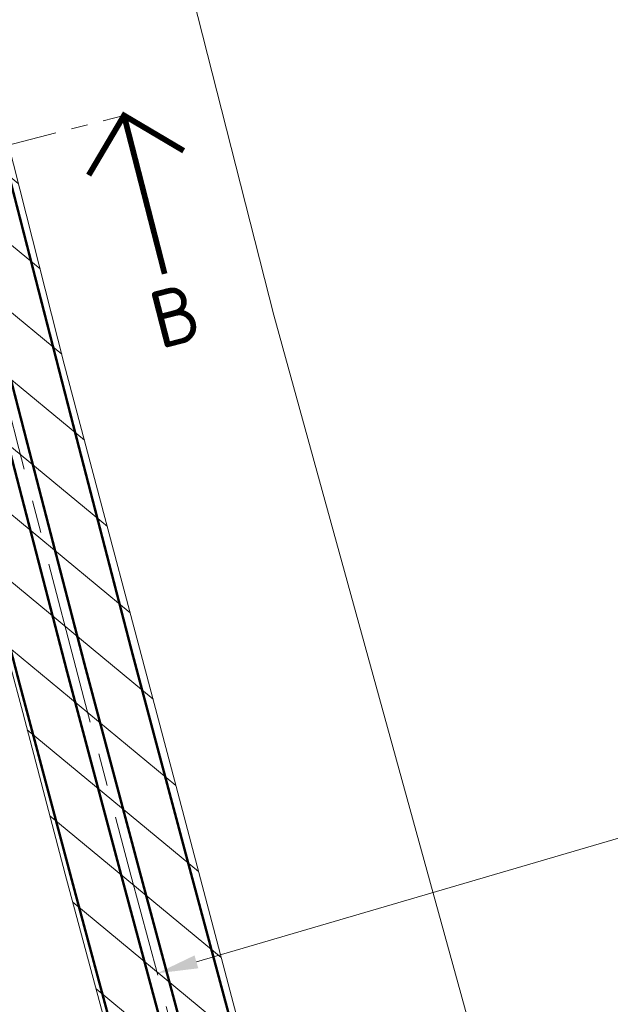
# Model space of a CAD drawing. Header units: metres. Extents: x 0 to 178216, y 0 to 407261.
# Tile 6 of 126: x 178031 to 178068, y 385711 to 385771. Entities that reach past the tile are written whole.
import ezdxf
from ezdxf import colors
from ezdxf.entities.mleader import LeaderData, LeaderLine
from ezdxf.enums import TextEntityAlignment as Align
from ezdxf.math import Vec2, Vec3

# ---------------------------------------------------------------- set-up
doc = ezdxf.new("R2010")
doc.units = ezdxf.units.M
for name, pattern in [('AM-AS', [16, 10, -2, 2, -2]), ('VW-3-3_STREEP', [6, 3, -3]), ('XX-CENTER', [8, 5, -1, 1, -1])]:
    doc.linetypes.add(name, pattern=pattern)
doc.layers.get('0').update_dxf_attribs({"lineweight": 18})
for name, color, linetype, lineweight in [('B-WE-VH-VERHARDING_KANTVERHARDING-G', 50, 'Continuous', 18), ('N-WE-VH-VERHARDING_ASFALT-WEGVAK_2', 7, 'Continuous', 18), ('N-WE-VW-MARKERING_LANGS_STREEP_33-G', 7, 'VW-3-3_STREEP', 18), ('N-WE-VW-MARKERING_LANGS_STREEP_DOORGETROKKEN_3X015-G', 7, 'Continuous', 18), ('X-XX-AL-TEKENBLAD-T50-2_2', 7, 'Continuous', 18), ('X-XX-AL-VERWIJZING-S', 7, 'XX-CENTER', 18), ('X-XX-AL-VERWIJZING_DOORSNEDE-G', 7, 'XX-CENTER', 18), ('X-XX-AL-WERKGRENS-G_OVERZICHTSKAART', 7, 'XX-WERKGRENS', 18)]:
    doc.layers.add(name, color=color, linetype=linetype, lineweight=lineweight)
doc.layers.add('N-WE-AM-AS_WEG-G', color=10, linetype='AM-AS', lineweight=18, plot=False)
doc.layers.add('X-XX-AL-HULPLIJN-G', color=210, linetype='Continuous', lineweight=18, plot=False)
doc.styles.add('Futurabook1-1000', font='LT.TTF', dxfattribs={"height": 2.5})
doc.styles.add('NLCS-ISO', font='NLCS-ISO.ttf')
doc.styles.add('NLCS-ISO-M200-T35', font='NLCS-ISO.ttf', dxfattribs={"height": 0.7000000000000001})
doc.linetypes.add('XX-WERKGRENS', pattern='A,0,[137,NLCS.SHX,S=0.1,R=0,X=-1.1,Y=-1.35],-6', length=6)

# ---------------------------------------------------------------- blocks, each defined once
blk = doc.blocks.new('SAL-VERWIJZING_AANZICHT_BOVEN-SO')
at = {"linetype": 'Continuous', "const_width": 0.35, "flags": 128}
for points in [[(2.999999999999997, 7.000000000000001), (-3.613266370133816e-15, 10), (-3.000000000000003, 6.999999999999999)], [(-3.613266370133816e-15, 10), (0, 0)]]:
    blk.add_lwpolyline(points, dxfattribs=at)
at = {"lineweight": 50, "style": 'NLCS-ISO'}
blk.add_attdef('...', text='', height=5, dxfattribs=at).set_placement((-0.01520167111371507, -0.8965206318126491), align=Align.TOP_CENTER)

msp = doc.modelspace()

# ---------------------------------------------------------------- hatches: boundary and pattern name
at = {"layer": 'N-WE-VH-VERHARDING_ASFALT-WEGVAK_2', "transparency": 33554687}
h = msp.add_hatch(dxfattribs=at)
h.set_pattern_fill('ANSI31', color=256, angle=180.0028068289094)
h.set_pattern_definition([(140.424788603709, (177885.541665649, 386960.7555649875), (-2.022762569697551, -2.447254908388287), [])])
h.paths.add_polyline_path([(177995.2140000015, 385910.8669999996), (177990.0280000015, 385934.1849999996), (177986.0220000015, 385952.0649999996), (177983.7190000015, 385962.8259999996), (177980.6690000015, 385977.1409999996), (177976.3980000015, 385997.4859999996), (177973.3380000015, 386012.0219999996), (177966.1820000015, 386048.2829999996), (177963.7590000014, 386060.7749999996), (177962.8100000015, 386065.6139999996), (177959.9740000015, 386079.9939999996), (177955.4590000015, 386104.9009999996), (177951.6610000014, 386126.0629999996), (177947.8780000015, 386147.7869999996), (177945.9330000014, 386159.0659999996), (177943.8770000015, 386170.1019999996), (177938.1240000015, 386204.5909999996), (177933.8320000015, 386231.1999999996), (177930.7610000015, 386251.3279999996), (177929.7800000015, 386257.6519999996), (177927.2030000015, 386274.8579999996), (177924.7370000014, 386292.1589999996), (177921.1220000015, 386316.7419999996), (177918.1870000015, 386337.9149999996), (177915.6950000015, 386356.6059999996), (177915.3690000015, 386358.9569999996), (177912.7730000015, 386379.7199999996), (177910.8970000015, 386393.7599999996), (177909.1650000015, 386410.2049999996), (177907.4920000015, 386425.2679999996), (177905.9440000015, 386439.6639999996), (177904.3440000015, 386455.7829999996), (177902.6830000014, 386475.1209999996), (177901.4260000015, 386491.3519999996), (177900.3310000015, 386507.5119999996), (177899.4300000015, 386523.2169999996), (177898.4070000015, 386544.1589999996), (177897.9170000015, 386555.4199999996), (177897.5620000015, 386563.5879999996), (177897.0040000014, 386577.4939999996), (177896.9570000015, 386579.0459999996), (177896.6000000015, 386590.6619999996), (177896.2290000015, 386603.4839999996), (177892.6900000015, 386604.4109999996), (177892.1210000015, 386604.5599999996), (177891.9720000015, 386604.5999999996), (177891.5460000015, 386604.7109999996), (177888.4080000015, 386605.5329999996), (177888.0480000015, 386605.6269999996), (177887.8570000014, 386605.6779999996), (177887.9140000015, 386603.5489999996), (177888.1670000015, 386597.6349999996), (177888.7090000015, 386584.1329999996), (177889.1980000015, 386569.2209999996), (177889.8800000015, 386555.0389999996), (177889.9120000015, 386554.3699999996), (177890.7550000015, 386537.1729999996), (177891.5860000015, 386522.1259999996), (177892.4040000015, 386508.1729999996), (177892.4800000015, 386507.0429999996), (177893.6300000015, 386490.0529999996), (177895.5230000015, 386466.3689999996), (177896.5730000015, 386455.0769999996), (177897.1190000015, 386449.2019999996), (177898.8620000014, 386431.3429999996), (177900.4300000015, 386416.0109999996), (177902.6220000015, 386396.8999999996), (177904.9760000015, 386377.4899999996), (177906.4220000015, 386366.2549999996), (177907.5840000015, 386357.3419999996), (177907.8190000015, 386355.6239999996), (177910.4220000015, 386336.5609999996), (177912.7760000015, 386319.7439999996), (177915.7440000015, 386299.0519999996), (177917.5640000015, 386286.5219999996), (177920.2180000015, 386268.7049999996), (177922.0870000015, 386256.4919999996), (177922.2770000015, 386255.2469999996), (177922.9200000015, 386251.0489999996), (177923.0840000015, 386249.9809999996), (177926.0120000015, 386230.9369999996), (177928.7950000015, 386213.2759999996), (177931.9110000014, 386194.1429999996), (177935.0640000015, 386175.5719999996), (177937.8320000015, 386159.0729999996), (177938.0760000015, 386157.7009999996), (177940.6970000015, 386142.9299999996), (177943.9000000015, 386124.7629999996), (177946.5830000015, 386109.7059999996), (177949.5980000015, 386093.4909999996), (177952.6400000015, 386077.4859999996), (177956.0990000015, 386059.2739999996), (177956.6870000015, 386056.1749999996), (177960.1990000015, 386038.0689999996), (177963.6260000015, 386020.9539999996), (177967.2440000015, 386003.0549999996), (177970.6730000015, 385986.6399999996), (177974.2490000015, 385969.8539999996), (177976.0790000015, 385961.2399999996), (177977.7550000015, 385953.3539999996), (177981.1260000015, 385938.0449999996), (177984.5270000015, 385922.7099999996), (177988.2060000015, 385906.4459999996), (177988.7100000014, 385904.2319999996), (177992.4360000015, 385887.8479999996), (177995.5720000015, 385874.1219999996), (177998.0100000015, 385863.5669999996), (177999.0100000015, 385859.2369999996), (178001.8770000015, 385847.0389999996), (178008.4570000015, 385819.7279999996), (178012.7980000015, 385802.0879999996), (178013.4230000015, 385799.3129999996), (178013.5490000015, 385798.0709999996), (178016.3070000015, 385787.5889999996), (178021.6850000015, 385766.9209999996), (178021.8310000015, 385766.3549999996), (178026.4810000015, 385748.2699999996), (178030.5160000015, 385732.3649999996), (178030.8400000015, 385731.6529999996), (178031.6240000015, 385728.6719999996), (178034.2240000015, 385718.7899999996), (178037.8840000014, 385705.2159999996), (178041.3280000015, 385692.1509999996), (178045.2600000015, 385678.1799999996), (178047.6360000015, 385669.6839999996), (178049.0570000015, 385664.3579999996), (178052.8370000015, 385650.9899999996), (178057.3950000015, 385634.7629999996), (178057.9100000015, 385632.9579999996), (178059.0440000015, 385628.9829999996), (178060.1490000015, 385625.1089999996), (178060.6760000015, 385623.2599999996), (178065.5210000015, 385606.7429999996), (178069.9330000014, 385591.7609999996), (178073.0940000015, 385581.0929999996), (178075.4200000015, 385573.5439999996), (178077.6130000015, 385566.0119999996), (178082.4390000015, 385550.1719999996), (178087.0150000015, 385535.1399999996), (178097.4450000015, 385501.5749999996), (178101.0020000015, 385490.2699999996), (178104.9710000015, 385477.8979999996), (178105.8150000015, 385475.2669999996), (178111.2020000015, 385458.4799999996), (178116.0020000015, 385443.7079999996), (178119.9220000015, 385432.2279999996), (178124.5330000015, 385418.2839999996), (178129.1900000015, 385404.2529999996), (178135.2880000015, 385386.3479999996), (178136.5020000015, 385382.8999999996), (178141.8180000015, 385367.8099999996), (178147.5330000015, 385351.3549999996), (178153.7680000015, 385333.8149999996), (178158.7230000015, 385320.0049999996), (178163.9720000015, 385305.3779999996), (178168.8040000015, 385292.0349999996), (178170.0830000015, 385288.5649999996), (178174.5590000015, 385276.4169999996), (178175.2230000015, 385274.0409999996), (178176.8620000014, 385268.3939999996), (178178.7460000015, 385262.6219999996), (178180.7490000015, 385256.4269999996), (178182.1770841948, 385252.0248825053), (178190.9492952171, 385255.3569040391), (178182.4280000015, 385277.9259999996), (178177.5810000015, 385291.2269999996), (178175.0600000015, 385298.1469999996), (178167.1210000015, 385319.9379999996), (178160.2740000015, 385339.2479999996), (178153.5500000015, 385358.1589999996), (178146.8750000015, 385377.4259999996), (178144.1020000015, 385385.5599999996), (178140.9910000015, 385394.6809999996), (178135.1850000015, 385411.6629999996), (178128.9520000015, 385430.1829999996), (178116.2260000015, 385468.9069999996), (178112.5210000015, 385480.3699999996), (178110.1990000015, 385487.5509999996), (178108.6420000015, 385492.4579999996), (178103.4720000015, 385508.6779999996), (178098.8080000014, 385523.9039999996), (178092.8000000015, 385543.4199999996), (178086.8810000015, 385563.0079999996), (178082.9470000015, 385575.7709999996), (178081.6730000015, 385580.0259999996), (178075.1610000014, 385602.2179999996), (178070.0980000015, 385619.5229999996), (178067.8980000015, 385627.2279999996), (178066.7860000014, 385631.0189999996), (178065.6280000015, 385634.9799999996), (178064.2720000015, 385639.6399999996), (178060.1500000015, 385654.0339999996), (178055.2100000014, 385671.7999999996), (178053.9430000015, 385676.1129999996), (178049.1750000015, 385693.5229999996), (178045.7850000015, 385706.0329999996), (178040.9210000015, 385724.5219999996), (178034.1730000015, 385749.9659999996), (178029.4970000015, 385768.3129999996), (178028.8630000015, 385770.5379999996), (178024.4310000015, 385787.8309999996), (178020.9510000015, 385801.8209999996), (178018.3770000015, 385812.1259999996), (178015.8080000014, 385822.6739999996), (178009.7520000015, 385847.8299999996), (178005.6700000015, 385865.3529999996), (178003.2810000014, 385875.3269999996), (177999.6400000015, 385891.7149999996)])

# ---------------------------------------------------------------- linework, layer by layer
at = {"layer": 'B-WE-VH-VERHARDING_KANTVERHARDING-G', "ltscale": 0.2, "flags": 128}
for points in [[(178064.272, 385639.64), (178060.15, 385654.034), (178055.21, 385671.8), (178053.943, 385676.113), (178049.175, 385693.523), (178045.785, 385706.033), (178040.921, 385724.522), (178034.173, 385749.966), (178029.497, 385768.313), (178028.863, 385770.538), (178024.431, 385787.831), (178020.951, 385801.821), (178018.377, 385812.126), (178015.808, 385822.674), (178009.752, 385847.83), (178005.67, 385865.353)], [(178030.516, 385732.365), (178030.84, 385731.653), (178031.624, 385728.672), (178034.224, 385718.79), (178037.884, 385705.216), (178041.328, 385692.151), (178045.26, 385678.18), (178047.636, 385669.684), (178049.057, 385664.358), (178052.837, 385650.99), (178057.395, 385634.763)]]:
    msp.add_lwpolyline(points, dxfattribs=at)
at = {"layer": 'N-WE-AM-AS_WEG-G', "flags": 128}
msp.add_lwpolyline([(177891.9878129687, 386604.6), (177891.9997846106, 386604.3060872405), (177892.3177690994, 386594.7215547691), (177892.6437311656, 386584.0038020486), (177893.0856387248, 386572.5651948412), (177893.5465592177, 386561.2911395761), (177893.8324942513, 386555.226517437), (177894.5894323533, 386539.1328334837), (177894.9833336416, 386531.6727029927), (177895.567206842, 386521.1009988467), (177896.4360948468, 386507.2817800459), (177896.5550591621, 386505.3923468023), (177897.327894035, 386493.5848696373), (177898.1976118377, 386481.8406802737), (177899.5763481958, 386465.073886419), (177900.427230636, 386455.4262193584), (177900.5899912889, 386453.5799344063), (177901.570705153, 386443.7887908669), (177903.0875381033, 386428.6934533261), (177904.5612330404, 386415.0302816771), (177905.9360565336, 386402.8688430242), (177907.3998796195, 386390.1183840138), (177908.8345363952, 386378.1542462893), (177910.3181870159, 386366.5249848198), (177911.7000683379, 386356.0688826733), (177912.0568861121, 386353.3632644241), (177915.8655951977, 386325.7793713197), (177918.0633886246, 386310.2298328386), (177919.9861924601, 386296.9371889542), (177921.9721342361, 386283.4685834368), (177924.4039861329, 386266.9185913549), (177925.8958202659, 386257.0706862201), (177926.0848346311, 386255.8245914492), (177926.7127622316, 386251.6790694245), (177929.1345407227, 386235.9155112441), (177931.6512106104, 386219.9866006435), (177934.1129572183, 386204.8931542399), (177936.3378202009, 386191.4129844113), (177938.8785979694, 386176.1873161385), (177941.927429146, 386158.3693027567), (177943.0691542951, 386151.7019078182), (177945.3420056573, 386138.973740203), (177947.9817823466, 386123.8930159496), (177950.6264525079, 386109.5518045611), (177955.3471803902, 386083.789289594), (177958.0437119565, 386069.6887391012), (177959.9245809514, 386060.0194125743), (177960.741664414, 386055.816983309), (177963.4434678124, 386041.7780048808), (177966.4420755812, 386026.7209744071), (177969.0520073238, 386013.7723128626), (177971.7005457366, 386000.6046077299), (177974.5081841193, 385987.3483151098), (177977.4920873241, 385973.0767780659), (177979.8528441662, 385962.0429145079), (177980.1156607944, 385960.8157707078), (177982.8623532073, 385948.2261805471), (177985.8661292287, 385934.6201950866), (177988.4580152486, 385922.9937063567), (177990.5559345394, 385913.5880675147), (177993.5256215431, 385900.3244654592), (177996.7302294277, 385886.4201667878), (178000.1321285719, 385871.7516015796), (178001.8271151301, 385864.4526594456), (178003.2199323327, 385858.4584461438), (178006.450646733, 385844.7736558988), (178009.8834129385, 385830.3556378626), (178012.6448865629, 385818.8848243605), (178015.443360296, 385807.6229422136), (178018.488336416, 385795.4840374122), (178021.3811142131, 385783.8639299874), (178024.7827051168, 385770.5305335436), (178025.6046091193, 385767.3279075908), (178028.3145308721, 385756.7742118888), (178031.3934355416, 385744.8175820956), (178034.8689390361, 385731.413496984), (178035.3665606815, 385729.5479153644), (178038.2514372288, 385718.720378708), (178041.4942149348, 385706.6512060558), (178044.6349000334, 385695.0383704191), (178048.4275994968, 385681.2134659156), (178051.3265553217, 385670.7016260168), (178051.3721574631, 385670.5360704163), (178054.9507782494, 385657.8684127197), (178058.997474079, 385643.5314903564), (178061.5571646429, 385634.6295664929), (178063.6040089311, 385627.6541121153), (178068.5078495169, 385610.8166594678), (178073.135584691, 385595.0755602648), (178077.8041960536, 385579.2908742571), (178079.1969010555, 385574.6578556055), (178083.1569681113, 385561.4866325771), (178087.5345899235, 385546.8718951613), (178098.6256423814, 385510.7499811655), (178103.1798409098, 385496.3015238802), (178108.2873660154, 385480.3420077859), (178108.6861772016, 385479.1065926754), (178113.836850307, 385463.1566049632), (178119.590175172, 385445.6236624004), (178129.2435576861, 385416.6835135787), (178133.926177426, 385402.8196394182), (178140.0122992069, 385384.8892267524), (178140.2525746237, 385384.2052891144), (178145.2217394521, 385370.0398192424), (178150.07254354, 385356.113381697), (178155.0591285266, 385342.0175547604), (178159.3881393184, 385329.7935242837), (178163.0777425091, 385319.3726450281), (178167.6442356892, 385306.6880525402), (178172.7630931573, 385292.4994476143), (178173.7209704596, 385289.8597857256), (178177.3489836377, 385279.8577493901), (178180.8228242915, 385270.2781888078), (178183.8413206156, 385262.0078289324), (178184.3469077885, 385260.5851766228), (178186.0913302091, 385255.682178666), (178187.4585278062, 385251.5976507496), (178191.9047181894, 385235.4834636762), (178192.1561104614, 385234.5117182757)], dxfattribs=at)
at = {"layer": 'N-WE-VW-MARKERING_LANGS_STREEP_33-G', "flags": 128}
msp.add_lwpolyline([(177895.5595685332, 386604.7454845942, 0.15, 0.15, 0), (177895.5720890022, 386604.4380977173, 0.15, 0.15, 0), (177895.8906842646, 386594.835155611, 0.15, 0.15, 0), (177896.2163502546, 386584.1271379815, 0.15, 0.15, 0), (177896.6575363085, 386572.7072066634, 0.15, 0.15, 0), (177897.1178362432, 386561.4483301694, 0.15, 0.15, 0), (177897.4032449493, 386555.3948713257, 0.15, 0.15, 0), (177898.1597191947, 386539.3110501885, 0.15, 0.15, 0), (177898.5528500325, 386531.8655113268, 0.15, 0.15, 0), (177899.1357335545, 386521.3117264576, 0.15, 0.15, 0), (177900.0037670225, 386507.5060986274, 0.15, 0.15, 0), (177900.1224332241, 386505.6214003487, 0.15, 0.15, 0), (177900.8939792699, 386493.8336140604, 0.15, 0.15, 0), (177901.7614945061, 386482.1191669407, 0.15, 0.15, 0), (177903.1381731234, 386465.3773972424, 0.15, 0.15, 0), (177903.9881255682, 386455.7402748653, 0.15, 0.15, 0), (177904.1490305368, 386453.9150400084, 0.15, 0.15, 0), (177905.1276242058, 386444.145063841, 0.15, 0.15, 0), (177906.6430402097, 386429.0638293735, 0.15, 0.15, 0), (177908.114354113, 386415.4227331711, 0.15, 0.15, 0), (177909.48779996, 386403.2734809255, 0.15, 0.15, 0), (177910.9502422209, 386390.5350494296, 0.15, 0.15, 0), (177912.3822201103, 386378.5932519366, 0.15, 0.15, 0), (177913.8631438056, 386366.9853648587, 0.15, 0.15, 0), (177915.2439700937, 386356.5372456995, 0.15, 0.15, 0), (177915.5994943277, 386353.8414369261, 0.15, 0.15, 0), (177919.4059328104, 386326.2739882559, 0.15, 0.15, 0), (177921.6021139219, 386310.7358570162, 0.15, 0.15, 0), (177923.5233866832, 386297.4537976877, 0.15, 0.15, 0), (177925.5086141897, 386283.9900363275, 0.15, 0.15, 0), (177927.9395699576, 386267.4461459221, 0.15, 0.15, 0), (177929.4302131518, 386257.6061024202, 0.15, 0.15, 0), (177929.619123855, 386256.3606914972, 0.15, 0.15, 0), (177930.2465984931, 386252.2181604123, 0.15, 0.15, 0), (177932.6666480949, 386236.4658557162, 0.15, 0.15, 0), (177935.1807414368, 386220.5532530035, 0.15, 0.15, 0), (177937.6405103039, 386205.471932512, 0.15, 0.15, 0), (177939.8643038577, 386191.9982422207, 0.15, 0.15, 0), (177942.4033470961, 386176.7829681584, 0.15, 0.15, 0), (177945.4509371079, 386158.9722084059, 0.15, 0.15, 0), (177946.5904405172, 386152.3177880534, 0.15, 0.15, 0), (177948.8621317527, 386139.5961172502, 0.15, 0.15, 0), (177951.5001654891, 386124.5253502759, 0.15, 0.15, 0), (177954.142261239, 386110.1980991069, 0.15, 0.15, 0), (177958.8608652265, 386084.44717491, 0.15, 0.15, 0), (177961.5537406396, 386070.3657429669, 0.15, 0.15, 0), (177963.433529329, 386060.701970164, 0.15, 0.15, 0), (177964.2513220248, 386056.4958932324, 0.15, 0.15, 0), (177966.9515909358, 386042.4648882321, 0.15, 0.15, 0), (177969.9471373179, 386027.4232300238, 0.15, 0.15, 0), (177972.5562508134, 386014.478628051, 0.15, 0.15, 0), (177975.201472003, 386001.327416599, 0.15, 0.15, 0), (177978.0062879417, 385988.0844501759, 0.15, 0.15, 0), (177980.9894356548, 385973.8165265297, 0.15, 0.15, 0), (177983.3484475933, 385962.7908184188, 0.15, 0.15, 0), (177983.6096800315, 385961.5710718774, 0.15, 0.15, 0), (177986.3539717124, 385948.9924855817, 0.15, 0.15, 0), (177989.3559995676, 385935.3944186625, 0.15, 0.15, 0), (177991.9470847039, 385923.7715224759, 0.15, 0.15, 0), (177994.0449152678, 385914.3662815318, 0.15, 0.15, 0), (177997.011529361, 385901.1164094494, 0.15, 0.15, 0), (178000.2130767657, 385887.2253897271, 0.15, 0.15, 0), (178003.6144233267, 385872.5592071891, 0.15, 0.15, 0), (178005.3091752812, 385865.2612759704, 0.15, 0.15, 0), (178006.7004608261, 385859.2736545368, 0.15, 0.15, 0), (178009.9289461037, 385845.5983064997, 0.15, 0.15, 0), (178013.3598875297, 385831.1879527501, 0.15, 0.15, 0), (178016.1172527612, 385819.7342049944, 0.15, 0.15, 0), (178018.9116189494, 385808.4888528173, 0.15, 0.15, 0), (178021.9564086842, 385796.350691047, 0.15, 0.15, 0), (178024.8474521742, 385784.7375502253, 0.15, 0.15, 0), (178028.2458500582, 385771.416669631, 0.15, 0.15, 0), (178029.0671217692, 385768.2165074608, 0.15, 0.15, 0), (178031.7769265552, 385757.6632674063, 0.15, 0.15, 0), (178034.854476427, 385745.7119022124, 0.15, 0.15, 0), (178038.3261046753, 385732.3227628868, 0.15, 0.15, 0), (178038.8205159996, 385730.4692167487, 0.15, 0.15, 0), (178041.704686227, 385719.644331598, 0.15, 0.15, 0), (178044.9457289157, 385707.5816164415, 0.15, 0.15, 0), (178048.0839561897, 385695.9778687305, 0.15, 0.15, 0), (178051.8743099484, 385682.1615146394, 0.15, 0.15, 0), (178054.7726288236, 385671.6519843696, 0.15, 0.15, 0), (178054.8154177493, 385671.4966425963, 0.15, 0.15, 0), (178058.3908596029, 385658.8402377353, 0.15, 0.15, 0), (178062.4354005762, 385644.5109500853, 0.15, 0.15, 0), (178064.9899923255, 385635.6267585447, 0.15, 0.15, 0), (178067.0351173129, 385628.6571633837, 0.15, 0.15, 0), (178071.9387023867, 385611.8205880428, 0.15, 0.15, 0), (178076.5643384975, 385596.0866287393, 0.15, 0.15, 0), (178081.2298694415, 385580.3123577, 0.15, 0.15, 0), (178082.6202893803, 385575.6869406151, 0.15, 0.15, 0), (178086.5808347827, 385562.5141266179, 0.15, 0.15, 0), (178090.9554590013, 385547.9093967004, 0.15, 0.15, 0), (178102.0390010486, 385511.8119429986, 0.15, 0.15, 0), (178106.5868469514, 385497.3836397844, 0.15, 0.15, 0), (178111.6906079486, 385481.435885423, 0.15, 0.15, 0), (178112.0880328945, 385480.2047645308, 0.15, 0.15, 0), (178117.2360046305, 385464.263142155, 0.15, 0.15, 0), (178122.9839782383, 385446.7465072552, 0.15, 0.15, 0), (178132.6324664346, 385417.8210312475, 0.15, 0.15, 0), (178137.3120721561, 385403.9660807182, 0.15, 0.15, 0), (178143.3912330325, 385386.0561756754, 0.15, 0.15, 0), (178143.6252195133, 385385.3901393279, 0.15, 0.15, 0), (178148.5962365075, 385371.2193906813, 0.15, 0.15, 0), (178153.4454877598, 385357.2974112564, 0.15, 0.15, 0), (178158.4291820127, 385343.2097557, 0.15, 0.15, 0), (178162.7577940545, 385330.9868517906, 0.15, 0.15, 0), (178166.4443375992, 385320.574614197, 0.15, 0.15, 0), (178171.0076388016, 385307.8988882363, 0.15, 0.15, 0), (178176.1245413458, 385293.7157044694, 0.15, 0.15, 0), (178177.081283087, 385291.0791718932, 0.15, 0.15, 0), (178180.7094593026, 385281.076686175, 0.15, 0.15, 0), (178184.0345843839, 385271.90722787, 0.15, 0.15, 0.01081962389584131), (178184.347164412, 385271.1001779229, 0.15, 0.15, 0), (178185.7586315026, 385267.6776971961, 0.15, 0.15, -0.006912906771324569), (178185.9623826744, 385267.1635948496, 0.15, 0.15, 0), (178192.64, 385249.61, 0.15, 0.15, 0), (178197.128, 385237.787, 0.15, 0.15, 0), (178197.6450641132, 385236.4221508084, 0, 0, 0)], format="xyseb", dxfattribs=at)
at = {"layer": 'N-WE-VW-MARKERING_LANGS_STREEP_33-G', "const_width": 0.15, "flags": 128}
msp.add_lwpolyline([(177888.4160574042, 386604.454515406), (177888.4274802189, 386604.1740767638), (177888.7448539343, 386594.6079539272), (177889.0711120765, 386583.8804661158), (177889.5137411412, 386572.423183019), (177889.9752821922, 386561.1339489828), (177890.2617435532, 386555.0581635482), (177891.019145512, 386538.9546167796), (177891.4138172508, 386531.4798946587), (177891.9986801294, 386520.8902712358), (177892.868422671, 386507.0574614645), (177892.9876851, 386505.1632932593), (177893.7618088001, 386493.3361252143), (177894.6337291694, 386481.5621936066), (177896.0145232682, 386464.7703755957), (177896.8663357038, 386455.1121638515), (177897.0309520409, 386453.244828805), (177898.0137861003, 386443.4325178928), (177899.5320359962, 386428.3230772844), (177901.0081119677, 386414.6378301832), (177902.3843131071, 386402.464205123), (177903.8495170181, 386389.7017185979), (177905.2868526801, 386377.715240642), (177906.7732302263, 386366.0646047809), (177908.156166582, 386355.6005196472), (177908.5142778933, 386352.8850919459), (177912.3252575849, 386325.2847543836), (177914.5246633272, 386309.7238086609), (177916.4489982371, 386296.4205802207), (177918.4356542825, 386282.9471305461), (177920.8684023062, 386266.3910368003), (177922.3614273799, 386256.53527002), (177922.5505453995, 386255.2884914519), (177923.1789259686, 386251.1399784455), (177925.6024333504, 386235.365166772), (177928.1216797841, 386219.4199482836), (177930.5854041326, 386204.3143759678), (177932.8113365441, 386190.8277266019), (177935.3538488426, 386175.5916641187), (177938.403921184, 386157.7663971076), (177939.5478680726, 386151.086027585), (177941.8218795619, 386138.3513631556), (177944.4633992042, 386123.2606816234), (177947.1106437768, 386108.9055100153), (177951.8334955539, 386083.131404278), (177954.5336832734, 386069.0117352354), (177956.4156325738, 386059.3368549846), (177957.2320068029, 386055.138073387), (177959.9353446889, 386041.0911215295), (177962.9370138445, 386026.0187187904), (177965.5477638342, 386013.0659976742), (177968.1996194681, 385999.8817988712), (177971.0100802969, 385986.6121800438), (177973.9947389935, 385972.337029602), (177976.3572407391, 385961.295010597), (177976.6216415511, 385960.0604695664), (177979.3707347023, 385947.4598755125), (177982.3762588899, 385933.8459715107), (177984.9689457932, 385922.2158902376), (177987.0669538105, 385912.8098534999), (177990.039713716, 385899.5325215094), (177993.2473820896, 385885.6149438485), (177996.6498338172, 385870.9439959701), (177998.3450549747, 385863.6440429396), (177999.7394038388, 385857.6432377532), (178002.9723473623, 385843.9490052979), (178006.4069383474, 385829.5233229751), (178009.1725203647, 385818.0354437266), (178011.9751016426, 385806.7570316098), (178015.0202641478, 385794.6173837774), (178017.9147762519, 385782.9903097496), (178021.3195601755, 385769.6443974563), (178022.1420964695, 385766.4393077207), (178024.8521351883, 385755.8851563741), (178027.9323946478, 385743.9232620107), (178031.411773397, 385730.5042310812), (178031.9126053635, 385728.6266139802), (178034.7981882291, 385717.7964258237), (178038.0427009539, 385705.72079567), (178041.185843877, 385694.0988721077), (178044.9808890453, 385680.2654171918), (178047.8804818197, 385669.751267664), (178047.9288970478, 385669.5754986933), (178051.510696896, 385656.8965877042), (178055.559547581, 385642.5520306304), (178058.1243369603, 385633.632374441), (178060.1729005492, 385626.6510608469), (178065.076996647, 385609.8127308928), (178069.7068308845, 385594.0644917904), (178074.3785226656, 385578.2693908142), (178075.7735127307, 385573.6287705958), (178079.73310144, 385560.4591385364), (178084.1137208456, 385545.8343936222), (178095.2122837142, 385509.6880193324), (178099.7728348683, 385495.219407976), (178104.8841240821, 385479.2481301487), (178105.2843215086, 385478.00842082), (178110.4376959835, 385462.050067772), (178116.1963721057, 385444.5008175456), (178125.8546489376, 385415.5459959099), (178130.540282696, 385401.6731981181), (178136.6333653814, 385383.7222778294), (178136.8799297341, 385383.0204389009), (178141.8472423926, 385368.8602478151), (178146.6995993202, 385354.9293521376), (178151.6890750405, 385340.8253538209), (178156.0184845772, 385328.6001967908), (178159.7111474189, 385318.1706758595), (178164.2808325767, 385305.4772168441), (178169.4016449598, 385291.2831907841), (178170.3606578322, 385288.640399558), (178173.9885079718, 385278.638812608), (178177.21537478, 385269.7403140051, -0.008385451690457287), (178177.4334446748, 385269.105961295), (178181.581, 385256.349), (178183.528, 385250.248), (178184.507, 385246.915), (178186.176, 385241.011), (178187.961, 385234.378), (178188.2321072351, 385233.4159815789)], format="xyb", dxfattribs=at)
at = {"layer": 'N-WE-VW-MARKERING_LANGS_STREEP_DOORGETROKKEN_3X015-G', "const_width": 0.15, "flags": 128}
for points in [[(178003.7797376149, 385858.5895635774), (178007.0100934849, 385844.9062920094), (178010.4425661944, 385830.4895066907), (178013.2033790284, 385819.0214380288), (178016.0011921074, 385807.7622145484), (178019.0461382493, 385795.6234292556), (178021.9386371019, 385784.0044423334), (178025.3397144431, 385770.6730589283), (178026.1615167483, 385767.4708292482), (178028.8714196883, 385756.917206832), (178031.9501064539, 385744.9614237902), (178035.4249866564, 385731.5597425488), (178035.9220919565, 385729.696096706), (178038.8068549, 385718.868986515), (178042.0493535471, 385706.8008524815), (178045.1896433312, 385695.1894785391), (178048.9819655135, 385681.3659492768), (178051.8808188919, 385670.8544808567), (178051.9259685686, 385670.6905680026), (178055.5040780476, 385658.0247202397), (178059.5504272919, 385643.689025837)], [(178002.6601270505, 385858.3273287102), (178005.891199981, 385844.6410197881), (178009.3242596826, 385830.2217690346), (178012.0863940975, 385818.7482106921), (178014.8855284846, 385807.4836698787), (178017.9305345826, 385795.3446455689), (178020.8235913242, 385783.7234176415), (178024.2256957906, 385770.3880081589), (178025.0477014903, 385767.1849859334), (178027.7576420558, 385756.6312169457), (178030.8367646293, 385744.673740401), (178034.3128914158, 385731.2672514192), (178034.8110294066, 385729.3997340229), (178037.6960195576, 385718.571770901), (178040.9390763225, 385706.5015596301), (178044.0801567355, 385694.8872622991), (178047.8732334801, 385681.0609825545), (178050.7722917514, 385670.5487711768), (178050.8183463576, 385670.3815728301), (178054.3974784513, 385657.7121051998), (178058.4445208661, 385643.3739548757)]]:
    msp.add_lwpolyline(points, dxfattribs=at)
at = {"layer": 'X-XX-AL-HULPLIJN-G', "flags": 128}
for points in [[(178064.2720000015, 385639.6399999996), (178060.1500000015, 385654.0339999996), (178055.2100000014, 385671.7999999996), (178053.9430000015, 385676.1129999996), (178049.1750000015, 385693.5229999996), (178045.7850000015, 385706.0329999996), (178040.9210000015, 385724.5219999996), (178034.1730000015, 385749.9659999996), (178029.4970000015, 385768.3129999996), (178028.8630000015, 385770.5379999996), (178024.4310000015, 385787.8309999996), (178020.9510000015, 385801.8209999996), (178018.3770000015, 385812.1259999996), (178015.8080000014, 385822.6739999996), (178009.7520000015, 385847.8299999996), (178005.6700000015, 385865.3529999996)], [(177999.0100000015, 385859.2369999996), (178001.8770000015, 385847.0389999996), (178008.4570000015, 385819.7279999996), (178012.7980000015, 385802.0879999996), (178013.4230000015, 385799.3129999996), (178013.5490000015, 385798.0709999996), (178016.3070000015, 385787.5889999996), (178021.6850000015, 385766.9209999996), (178021.8310000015, 385766.3549999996), (178026.4810000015, 385748.2699999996), (178030.5160000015, 385732.3649999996), (178030.8400000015, 385731.6529999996), (178031.6240000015, 385728.6719999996), (178034.2240000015, 385718.7899999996), (178037.8840000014, 385705.2159999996), (178041.3280000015, 385692.1509999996), (178045.2600000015, 385678.1799999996), (178047.6360000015, 385669.6839999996), (178049.0570000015, 385664.3579999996), (178052.8370000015, 385650.9899999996), (178057.3950000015, 385634.7629999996)]]:
    msp.add_lwpolyline(points, dxfattribs=at)
at = {"layer": 'X-XX-AL-VERWIJZING_DOORSNEDE-G', "flags": 128}
msp.add_lwpolyline([(178013.3111971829, 385758.8854124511), (178037.8252371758, 385765.179996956)], dxfattribs=at)
at = {"layer": 'X-XX-AL-WERKGRENS-G_OVERZICHTSKAART', "flags": 128}
msp.add_lwpolyline([(178172.1025036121, 385210.504872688), (178166.509, 385224.87), (178149.25, 385271.913), (178132.535, 385319.672), (178130.724, 385324.955), (178116.338, 385366.929), (178100.174, 385414.242), (178093.761, 385433.425), (178087.05, 385452.263), (178072.16, 385493.198), (178069.835, 385499.59), (178053.221, 385546.912), (178038.733, 385595.279), (178038.537, 385596.014), (178033.357, 385615.147), (178022.085, 385656.779), (178022.178, 385656.784), (178026.805, 385656.986), (178008.366, 385707.451), (177999.603, 385740.763), (177987.159, 385789.348), (177975.157, 385838.187), (177962.405, 385886.769), (177950.92, 385931.432), (177949.894, 385935.42), (177942.769, 385968.842), (177939.447, 385984.428), (177929.448, 386025.753), (177927.206, 386035.021), (177917.325, 386077.461), (177915.796, 386084.029), (177915.109, 386087.764), (177906.6870000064, 386133.518000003), (177898.282000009, 386183.1520000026), (177890.2209999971, 386232.7940000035), (177882.7090000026, 386282.6050000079), (177874.4600000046, 386334.3100000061), (177865.8999999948, 386382.0399999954), (177858.4000000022, 386432.2400000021), (177850.8300000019, 386482.6500000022), (177845.1499999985, 386532.7300000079), (177837.8540000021, 386584.0000000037), (177823.4750000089, 386624.8350000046), (177824.3590000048, 386630.643000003), (177824.9990000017, 386634.8520000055), (177827.0300000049, 386648.2050000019), (177828.5239999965, 386658.0270000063), (177828.3640000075, 386666.1410000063), (177826.7640000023, 386747.0250000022), (177827.3359999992, 386806.5900000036), (177827.1580000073, 386815.4560000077), (177826.8945849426, 386828.589087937), (177825.4549999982, 386900.3610000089), (177825.3801000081, 386904.2765000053), (177825.376000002, 386904.2770000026), (177801.9860000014, 386907.0550000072), (177742.3370000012, 386914.1400000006), (177694.7340000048, 386920.3420000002), (177695.5450000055, 386926.7540000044), (177687.9880000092, 386927.2380000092), (177687.7769999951, 386927.4479999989), (177687.5100000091, 386927.5799999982), (177678.8800000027, 386927.6200000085), (177677.9099999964, 386927.3500000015), (177672.0100000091, 386927.6300000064), (177669.2399999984, 386927.6400000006), (177661.6900000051, 386928.1900000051), (177659.6000000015, 386928.6099999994), (177654.2120000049, 386928.9640000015), (177656.9700000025, 386955.6730000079), (177658.020000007, 386965.8399999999), (177659.3700000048, 386978.8399999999), (177659.8000000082, 386982.8999999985), (177660.6200000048, 386987.0000000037), (177660.7270000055, 386989.2170000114), (177660.770000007, 386991.270000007), (177660.7730000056, 386993.0379999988), (177663.0200000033, 386992.7800000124), (177663.4729000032, 386993.9704000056), (177663.2653999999, 386994.0013000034), (177669.0444000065, 387032.8731000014), (177670.643500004, 387042.7499000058), (177672.0000000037, 387055.0800000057), (177676.9899999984, 387074.5300000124), (177684.1200000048, 387094.0600000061), (177693.820000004, 387114.2300000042), (177704.7300000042, 387132.3000000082), (177718.1900000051, 387150.1800000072), (177748.1700000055, 387184.6900000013), (177750.0000000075, 387187.2500000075), (177750.0000000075, 387191.3720000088), (177754.5460000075, 387197.1410000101), (177758.9310000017, 387203.7899999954), (177763.2700000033, 387210.4699999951), (177769.3050000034, 387219.9100000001), (177775.270000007, 387229.3949999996), (177777.9900000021, 387234.0700000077), (177782.3850000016, 387242.4290000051), (177786.5740000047, 387250.8930000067), (177789.9720000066, 387258.2400000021), (177793.1600000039, 387265.6800000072), (177795.7040000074, 387272.0730000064), (177798.0949999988, 387278.5240000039), (177802.7850000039, 387291.8900000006), (177807.320000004, 387305.3100000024), (177811.4169999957, 387317.9770000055), (177814.7883079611, 387328.9440975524), (177815.3289999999, 387330.7030000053), (177816.8299999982, 387337.070000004), (177817.9470000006, 387346.6050000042), (177818.6110000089, 387359.6070000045), (177818.7660000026, 387364.6730000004), (177819.0100000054, 387372.6200000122), (177819.0620000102, 387379.3779999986), (177818.9420000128, 387386.1350000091), (177818.6270000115, 387393.6470000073), (177818.1400000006, 387401.1499999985), (177816.6900000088, 387414.1400000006), (177813.2500000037, 387440.7199999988), (177810.1900000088, 387459.9899999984), (177808.9350000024, 387470.5300000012), (177808.0410000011, 387478.0380000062), (177807.6429999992, 387481.3829999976), (177807.1400000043, 387485.6100000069), (177806.7400000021, 387488.1100000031), (177805.9800000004, 387493.2100000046), (177801.5000000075, 387519.2800000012), (177792.4000000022, 387564.2600000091), (177783.7800000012, 387602.9200000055), (177775.1000000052, 387647.25), (177761.8700000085, 387700.5000000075), (177758.7950000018, 387711.7160000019), (177755.632000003, 387722.9070000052), (177752.3600000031, 387734.1460000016), (177749.0000000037, 387745.3600000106), (177746.5290000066, 387753.3720000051), (177743.993999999, 387761.3630000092), (177739.6140000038, 387774.8670000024), (177735.1700000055, 387788.3500000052), (177732.3170000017, 387796.8289999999), (177729.4010000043, 387805.2860000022), (177724.8889999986, 387818.3040000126), (177723.2610000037, 387823.2130000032), (177720.4640000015, 387831.6510000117), (177718.2250000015, 387837.9110000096), (177716.581000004, 387842.8880000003), (177714.950000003, 387847.8700000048), (177711.9170000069, 387856.2260000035), (177709.9200000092, 387861.5999999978), (177707.077000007, 387869.1079999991), (177699.7660000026, 387888.2450000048), (177695.3400000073, 387899.8900000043), (177692.0100000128, 387908.7460000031), (177688.7259999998, 387917.6180000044), (177686.881000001, 387922.5370000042), (177684.9699999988, 387927.4300000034), (177682.6790000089, 387933.0240000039), (177680.2830000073, 387938.5729999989), (177679.6920000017, 387939.764000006), (177679, 387940.8999999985), (177677.6830000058, 387943.1310000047), (177667.0160000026, 387941.4900000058), (177665.9389999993, 387946.7510000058), (177663.8700000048, 387956.1910000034), (177661.0209999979, 387964.4440000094), (177659.020000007, 387970.4299999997), (177653.0300000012, 387984.8940000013), (177624.5630000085, 388048.9170000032), (177598.4070000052, 388104.6190000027), (177589.6290000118, 388123.5400000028), (177572.2569999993, 388161.3490000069), (177553.6190000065, 388200.8370000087), (177544.5630055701, 388219.307531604), (177532.054, 388251.71), (177524.315, 388271.105), (177509.283, 388308.953), (177501.963, 388328.052), (177496.133, 388343.231), (177491.007, 388356.547), (177482.954, 388377.433), (177481.873, 388380.258), (177474.832, 388398.656), (177461.979, 388430.519), (177461.68, 388431.26), (177452.343, 388450.736), (177441.21, 388473.96), (177433.987, 388488.414), (177428.456, 388497.981), (177424.522, 388504.996), (177420.547, 388511.975), (177418.47, 388515.399), (177417.349, 388517.131), (177414.947, 388520.502), (177412.36, 388523.731), (177409.411, 388527.071), (177406.285, 388530.241), (177404.633, 388531.746), (177384.471, 388551.571), (177361.906, 388572.07), (177340.247, 388591.481), (177329.583, 388601.89), (177315.216, 388616.368), (177304.298, 388628.773), (177296.867, 388637.5), (177292.034, 388643.679), (177277.366, 388664.231), (177268.563, 388679.3), (177260.607, 388694.757), (177255.931, 388706.022), (177250.05, 388721.844), (177244.196, 388740.999), (177243.818, 388742.411), (177242.984, 388745.19), (177242.484, 388746.524), (177241.894, 388747.819), (177241.286, 388748.95), (177240.615, 388750.052), (177239.875, 388751.1), (177239.061, 388752.075), (177238.167, 388752.961), (177237.756, 388753.29), (177228.345, 388756.001), (177226.395, 388756.51), (177224.465, 388757.091), (177222.557, 388757.741), (177220.674, 388758.462), (177218.819, 388759.25), (177216.994, 388760.106), (177215.202, 388761.028), (177213.391, 388762.076), (177211.62, 388763.191), (177209.891, 388764.372), (177208.208, 388765.615), (177206.572, 388766.921), (177204.986, 388768.286), (177203.452, 388769.71), (177201.972, 388771.189), (177200.548, 388772.723), (177199.181, 388774.308), (177197.875, 388775.943), (177196.631, 388777.626), (177195.45, 388779.354), (177194.406, 388781.035), (177193.423, 388782.752), (177192.501, 388784.503), (177191.643, 388786.285), (177190.848, 388788.097), (177190.118, 388789.936), (177189.454, 388791.8), (177189.219, 388792.375), (177188.911, 388792.916), (177188.538, 388793.413), (177188.103, 388793.858), (177187.616, 388794.243), (177187.083, 388794.563), (177186.513, 388794.812), (177185.916, 388794.987), (177185.302, 388795.083), (177184.677, 388795.141), (177167.332, 388796.857), (177167.332, 388796.857), (177172.22, 388862.44), (177214.36, 388859.13), (177222.38, 388859.49), (177225.69, 388859.14), (177229.32, 388858.74), (177243.69, 388859.26), (177252.7, 388859.74), (177260.24, 388860.1), (177262.48, 388860.23), (177262.03, 388864.63), (177277.72, 388866.5), (177295.821, 388868.625), (177316.7405, 388826.49), (177301.666, 388820.122), (177300.059, 388818.919), (177298.184, 388816.69), (177296.398, 388813.635), (177296.138, 388813.113), (177295.764, 388812.168), (177295.465, 388811.208), (177295.051, 388809.18), (177294.712, 388807.109), (177294.255, 388804.195), (177293.81, 388801.266), (177293.529, 388799.795), (177292.959, 388797.486), (177291.937, 388794.085), (177290.243, 388789.015), (177289.73, 388787.758), (177288.473, 388785.076), (177287.079, 388782.466), (177286.334, 388781.179), (177285.084, 388779.207), (177283.715, 388777.312), (177282.978, 388776.387), (177281.188, 388774.412), (177278.422, 388771.575), (177275.321, 388768.135), (177274.546, 388767.266), (177272.847, 388765.437), (177272.515, 388764.984), (177272.176, 388764.34), (177271.949, 388763.636), (177271.88, 388763.293), (177271.803, 388762.456), (177271.845, 388761.619), (177271.913, 388761.216), (177273.021, 388755.991), (177277.361, 388738.752), (177284.024, 388712.389), (177287.21, 388700.369), (177289.937, 388692.958), (177293.07, 388684.93), (177296.504, 388677.678), (177301.309, 388669.022), (177306.055, 388661.773), (177311.875, 388653.867), (177319.8687225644, 388645.2662701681), (177326.3920929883, 388638.623697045), (177344.4155, 388622.3565), (177346.583, 388624.912), (177347.037, 388624.984), (177358.175, 388614.973), (177368.416, 388605.821), (177387.078, 388589.83), (177404.026, 388574.082), (177404.132, 388573.994), (177408.067, 388570.52), (177412.168, 388566.689), (177417.372, 388561.714), (177418.293, 388560.796), (177420.398, 388558.7), (177426.506, 388552.378), (177432.452, 388545.904), (177435.931, 388541.916), (177439.305, 388537.84), (177446.435, 388528.885), (177453.457, 388519.844), (177460.179, 388510.958), (177466.783, 388501.984), (177469.012, 388498.784), (177471.116, 388495.502), (177475.115, 388488.751), (177478.893, 388481.874), (177483.457, 388472.969), (177486.151, 388467.367), (177487.79, 388463.958), (177491.839, 388455.615), (177496.998, 388445.069), (177501.129, 388436.691), (177503.325, 388432.207), (177505.482, 388427.704), (177510.038, 388417.983), (177518.886, 388398.685), (177519.499, 388397.378), (177523.342, 388389.184), (177528.037, 388379.366), (177532.796, 388369.578), (177539.131, 388356.573), (177545.401, 388343.536), (177550.452, 388332.927), (177555.776, 388321.669), (177559.43, 388313.876), (177563.054, 388306.07), (177566.541, 388298.476), (177569.995, 388290.868), (177573.873, 388282.227), (177577.713, 388273.581), (177601.3010000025, 388222.9850000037), (177601.3010000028, 388222.9850000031), (177603.6200000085, 388223.6099999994), (177603.7600000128, 388223.0700000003), (177604.0210000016, 388222.2120000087), (177605.4000000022, 388217.700000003), (177605.5400000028, 388217.1099999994), (177604.5910000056, 388216.7810000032), (177608.8200000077, 388206.4800000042), (177612.9570000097, 388197.1470000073), (177617.9270000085, 388186.6000000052), (177623.0570000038, 388175.5170000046), (177627.9310000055, 388165.7940000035), (177631.945000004, 388157.7480000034), (177635.6609999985, 388149.2550000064), (177639.4869999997, 388142.0640000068), (177647.1260000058, 388126.5960000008), (177671.3750000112, 388072.8779999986), (177676.2060000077, 388062.2360000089), (177681.0009999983, 388051.5780000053), (177686.0770000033, 388040.1980000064), (177687.8490000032, 388036.1910000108), (177691.1180000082, 388028.8020000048), (177695.8590000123, 388017.9860000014), (177700.5660000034, 388007.1540000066), (177705.0710000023, 387996.6930000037), (177709.5400000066, 387986.2150000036), (177711.7749999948, 387980.870000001), (177713.9510000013, 387975.5009999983), (177714.8890000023, 387972.8030000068), (177715.3090000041, 387971.0970000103), (177715.9160000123, 387966.2890000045), (177716.383000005, 387963.2350000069), (177717.5250000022, 387956.696000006), (177718.9680000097, 387949.0780000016), (177720.3000000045, 387945.1620000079), (177721.8450000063, 387941.3260000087), (177724.6690000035, 387934.6290000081), (177727.3370000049, 387927.8680000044), (177730.8370000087, 387918.5689999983), (177736.9189999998, 387902.0110000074), (177739.6560000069, 387894.8100000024), (177742.6009999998, 387887.258000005), (177745.5960000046, 387879.7260000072), (177748.5040000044, 387872.5540000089), (177751.4750000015, 387865.3649999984), (177764.0170000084, 387826.9560000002), (177766.771000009, 387818.5220000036), (177767.0160000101, 387817.7740000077), (177779.268000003, 387779.3580000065), (177792.0289999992, 387736.9540000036), (177803.7380000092, 387697.9180000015), (177814.6999999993, 387663.400000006), (177833.4230000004, 387599.0390000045), (177854.2280000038, 387513.6609999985), (177861.1460000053, 387495.9120000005), (177865.1660000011, 387483.8340000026), (177866.22000001, 387480.6700000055), (177866.5100000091, 387473.1400000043), (177850.3170000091, 387472.2879999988), (177851.6400000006, 387465.3600000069), (177859.369152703, 387458.6695987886), (177865.6619141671, 387428.9408222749), (177871.1924034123, 387402.0154468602), (177876.7990166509, 387377.5154998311), (177880.2709999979, 387355.9880000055), (177884.9180000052, 387340.1400000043), (177885.4663409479, 387338.4332131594), (177889.3500000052, 387326.3450000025), (177895.3860000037, 387312.2340000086), (177901.3170000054, 387299.2660000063), (177906.458000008, 387289.0600000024), (177911.9720000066, 387279.0510000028), (177914.9090000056, 387274.1610000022), (177918.2720000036, 387268.8850000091), (177921.756000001, 387263.6840000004), (177925.3500000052, 387258.5550000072), (177929.0370000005, 387253.4920000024), (177932.8029999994, 387248.4910000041), (177935.4840000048, 387245.1250000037), (177938.2720000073, 387241.8450000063), (177944.050999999, 387235.4270000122), (177946.9670000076, 387232.2410000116), (177953.8670000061, 387224.7680000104), (177960.8800000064, 387217.4030000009), (177964.4180000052, 387213.7840000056), (177985.7110000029, 387195.7070000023), (178010.4160000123, 387175.3640000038), (178023.139000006, 387163.2590000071), (178026.6079999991, 387159.5980000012), (178029.9640000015, 387155.8400000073), (178030.0030000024, 387155.7930000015), (178031.5970000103, 387153.9190000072), (178036.6560000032, 387147.8020000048), (178041.5740000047, 387141.5680000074), (178043.946000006, 387138.3759999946), (178048.7809999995, 387131.5360000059), (178053.3620000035, 387124.5190000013), (178055.513000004, 387120.9169999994), (178057.8949999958, 387116.657000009), (178059.1704941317, 387114.2451969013), (178060.1770000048, 387112.3420000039), (178062.3700000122, 387107.9829999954), (178064.4820000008, 387103.5840000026), (178066.5270000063, 387099.1550000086), (178069.8530000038, 387091.5120000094), (178072.8460000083, 387083.7280000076), (178074.1689999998, 387079.768000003), (178075.6580000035, 387074.8060000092), (178077.0230000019, 387069.8100000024), (178078.2800000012, 387064.7850000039), (178079.444000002, 387059.7390000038), (178080.5310000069, 387054.6790000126), (178081.8730000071, 387048.0360000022), (178083.1300000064, 387041.3750000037), (178084.2980000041, 387034.6990000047), (178085.3670000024, 387028.0040000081), (178086.1840000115, 387022.3269999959), (178086.333000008, 387021.2940000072), (178087.268000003, 387013.5900000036), (178087.7340000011, 387005.838000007), (178087.6680000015, 387001.9449999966), (178087.2380000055, 386996.1600000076), (178086.5720000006, 386990.4030000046), (178085.7529999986, 386984.6660000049), (178083.9789999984, 386973.2260000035), (178083.5579999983, 386970.7370000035), (178082.5430000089, 386965.8070000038), (178081.5590000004, 386960.8880000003), (178080.9240000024, 386956.9699999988), (178080.952000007, 386956.064000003), (178081.063000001, 386955.5210000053), (178081.2650000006, 386955), (178081.9090000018, 386953.9409999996), (178082.2910000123, 386953.4510000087), (178074.8740000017, 386882.3343000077), (178063.458000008, 386883.5710000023), (178063.3120000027, 386883.3110000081), (178063.1390000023, 386882.9170000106), (178062.651000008, 386881.2600000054), (178062.1340000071, 386874.9090000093), (178062.1700000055, 386874.3810000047), (178047.8630000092, 386876.6550000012), (178047.9050000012, 386876.7390000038), (178048.0510000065, 386877.1610000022), (178048.2390000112, 386877.936999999), (178048.3350000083, 386878.7320000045), (178048.3500000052, 386879.1310000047), (178048.3220000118, 386880.0270000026), (178048.2019999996, 386880.9160000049), (178048.1030000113, 386881.3520000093), (178047.8170000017, 386882.2300000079), (178047.4340000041, 386883.0730000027), (178047.2090000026, 386883.4760000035), (178046.6650000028, 386884.3050000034), (178046.0350000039, 386885.070000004), (178045.6860000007, 386885.4200000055), (178045.4679999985, 386885.590000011), (178008.1350000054, 386890.1340000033), (177990.8890000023, 386892.394000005), (177986.5780000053, 386892.9439999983), (177962.7490000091, 386895.8940000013), (177952.2230000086, 386897.199000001), (177949.5930000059, 386897.6280000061), (177944.8570000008, 386898.5240000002), (177936.0500000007, 386900.3610000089), (177933.1420000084, 386901.0089999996), (177932.4569000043, 386901.1517000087), (177932.3999999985, 386883.3900000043), (177932.396000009, 386883.3846000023), (177932.3610000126, 386872.45900001), (177932.1160000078, 386796.2160000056), (177932.0929999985, 386788.9340000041), (177931.4330000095, 386723.945000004), (177930.4840000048, 386630.5350000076), (177930.9930000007, 386626.9730000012), (177931.9420000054, 386620.3360000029), (177934.6600000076, 386601.3329999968), (177935.5970000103, 386594.7830000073), (177938.8660000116, 386538.383000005), (177940.8160000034, 386505.1160000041), (177929.5460000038, 386507.5729999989), (177930.8060000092, 386488.3940000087), (177934.2790000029, 386439.2940000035), (177935.7179999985, 386389.4660000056), (177939.768000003, 386340.075000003), (177945.9370000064, 386290.6669999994), (177952.65200001, 386241.3370000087), (177960.6550000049, 386192.068), (177969.0970000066, 386143.0670000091), (177974.0280000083, 386107.444000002), (177974.0293000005, 386107.4399000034), (177975.9100000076, 386093.8400000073), (177980.7489697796, 386061.9259956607), (177983.419, 386044.311), (177992.225, 385995.682), (178001.711, 385946.835), (178013.695, 385898.195), (178022.872, 385849.562), (178034.747, 385801.122), (178046.986, 385752.964), (178060.321, 385704.647), (178073.437, 385659.021), (178094.419, 385584.771), (178092.191, 385585.879), (178096.459, 385567.208), (178097.827, 385561.225), (178101.659, 385559.151), (178113.385, 385514.957), (178113.845, 385513.225), (178129.049, 385465.948), (178135.104, 385447.011), (178141.068, 385428.064), (178150.484, 385402.008), (178157.991, 385381.233), (178174.564, 385334.282), (178181.913, 385313.996), (178191.531, 385287.446), (178208.877, 385240.921), (178214.2557680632, 385226.9185411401)], close=True, dxfattribs=at)

# ---------------------------------------------------------------- block references
at = {"layer": 'X-XX-AL-VERWIJZING-S'}
ref = msp.add_blockref('SAL-VERWIJZING_AANZICHT_BOVEN-SO', (178040.3123024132, 385755.4942080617), dxfattribs=dict(at, rotation=14.40098412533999))
ref.add_attrib('...', 'B', dxfattribs={"layer": '0', "lineweight": 50, "height": 3.499999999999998, "rotation": 14.4009841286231, "style": 'NLCS-ISO-M200-T35'}).set_placement((178040.5205489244, 385754.6220763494), align=Align.TOP_CENTER)

# ---------------------------------------------------------------- next in the draw order: leaders
at = {"layer": 'X-XX-AL-TEKENBLAD-T50-2_2'}
ml = msp.add_multileader_mtext('Standard', dxfattribs=at)
ml.set_content('maatregel wegvak 2: \\P- 90 mm asfalt frezen \\P\\P- aanbrengen SAMI-laag \\P- aanbrengen asfalt 60 mm AC 22 base OL-C \\P- aanbrengen asfalt 30 mm SMA-NL 8G+ ', color=256, style='Futurabook1-1000')
ml.set_leader_properties(color=256, linetype='ByLayer', lineweight=-1)
ml.build(insert=Vec2(0, 0))
ml.multileader.update_dxf_attribs({"text_left_attachment_type": 5, "text_right_attachment_type": 5, "dogleg_length": 2.5, "arrow_head_size": 2.5})
ctx = ml.context
ctx.base_point, ctx.char_height, ctx.arrow_head_size, ctx.landing_gap_size, ctx.plane_origin, ctx.plane_x_axis, ctx.plane_y_axis = Vec3(178110.4414139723, 385730.760544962), 2.5, 2.5, 0.9, Vec3(178047.6369901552, 385763.5934061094), Vec3(0.2813597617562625, -0.9596023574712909), Vec3(0.9596023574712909, 0.2813597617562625)
ctx.left_attachment, ctx.right_attachment = 5, 5
notes = []
notes.append((ctx, [(1, (1, 1, 0), (178109.7380145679, 385733.1595508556), (0.2813597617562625, -0.959602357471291), 2.5, [(0, [(178039.858, 385712.716)], 0, [])])]))
ctx.mtext.insert, ctx.mtext.text_direction, ctx.mtext.rotation, ctx.mtext.width, ctx.mtext.defined_height, ctx.mtext.flow_direction = Vec3(178134.530836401, 385736.8857843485), Vec3(0.2813597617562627, -0.959602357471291), 4.997599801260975, 64.66072391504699, 10.5578092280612, 5
ctx.mtext.has_bg_fill, ctx.mtext.bg_color, ctx.mtext.bg_scale_factor, ctx.mtext.bg_transparency, ctx.mtext.use_window_bg_color = 1, -1027028792, 1.5, 0, 1
for ctx, leaders in notes:
    for number, flags, end, landing, length, lines in leaders:
        leader = LeaderData()
        leader.index, (leader.has_last_leader_line, leader.has_dogleg_vector, leader.attachment_direction) = number, flags
        leader.last_leader_point, leader.dogleg_vector, leader.dogleg_length = Vec3(end), Vec3(landing), length
        for number, points, colour, breaks in lines:
            line = LeaderLine()
            line.index, line.vertices, line.color, line.breaks = number, Vec3.list(points), colors.encode_raw_color(colour), breaks
            leader.lines.append(line)
        ctx.leaders.append(leader)

doc.saveas('drawing.dxf')
